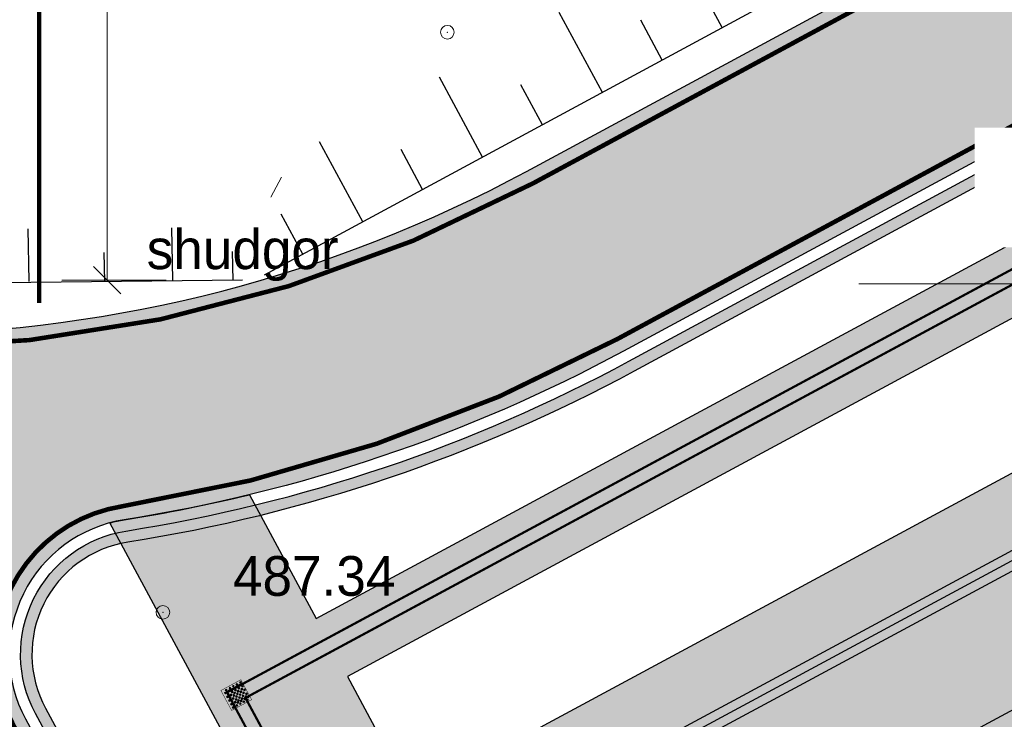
# Model space of a CAD drawing. Extents: x -516234 to 73329, y -4499813 to 47259.
# Tile 41 of 141: x 29604 to 29626, y 36994 to 37010. Entities that reach past the tile are written whole.
import ezdxf
from ezdxf import colors
from ezdxf.entities.mleader import LeaderData, LeaderLine
from ezdxf.math import Vec2, Vec3

# ---------------------------------------------------------------- set-up
doc = ezdxf.new("R2010")
doc.units = 0
doc.header["$LTSCALE"] = 0.5
doc.header["$MEASUREMENT"] = 0
doc.header["$PDMODE"] = 32
doc.header["$PDSIZE"] = 0.3
doc.linetypes.add('РА_КОНТУРЫ', pattern=[1.5, 0, -1.5])
for name, color, linetype in [('(002) Рамка', 7, 'Continuous'), ('(004) Точки рельефа', 7, 'Continuous'), ('(007) Здания', 7, 'Continuous'), ('(022) Возд. Линии', 7, 'Continuous'), ('(037) Контуры', 7, 'Continuous'), ('7_газон', 7, 'Continuous'), ('7_лоток', 150, 'Continuous'), ('STOYANKA', 7, 'Continuous'), ("YO'LLLLLLLLLLLLLLLLLLLLL", 7, 'Continuous'), ('ТАКТИЛ', 40, 'Continuous'), ('Штрих Стекло', 7, 'Continuous'), ('экспликация', 7, 'Continuous')]:
    doc.layers.add(name, color=color, linetype=linetype)
doc.layers.add('(042) Бергштрих', color=32, linetype='Continuous', lineweight=30)
doc.layers.add('КАБЕЛ', color=20, linetype='Continuous', lineweight=50)
doc.styles.add('BM-431', font='bm431.ttf')
doc.styles.add('D-431', font='d431.ttf')
doc.styles.add('ESKD1', font='arial.ttf', dxfattribs={"width": 0.6, "oblique": 11})
doc.styles.add('ISOPEUR', font='isocpeui.ttf')
doc.styles.get("Standard").update_dxf_attribs({"font": 'times.ttf'})
doc.linetypes.add('ПОДПОРНАЯ СТЕНКА', pattern='A,2,["V",Standard,S=1.199999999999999,R=0,X=0,Y=-1.199999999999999],0.2,["V",Standard,S=0.8,R=0,X=0,Y=-0.8],0.25,["V",Standard,S=0.3,R=0,X=0,Y=-0.3],0.25', length=2.7)
doc.dimstyles.new('GENPLAN', dxfattribs={"dimtxt": 1, "dimasz": 0.6, "dimexe": 1.3, "dimexo": 1.5, "dimgap": 0.1, "dimtad": 1, "dimdec": 1, "dimzin": 0, "dimdsep": 46, "dimtxsty": 'ESKD1', "dimblk1": 'OBLIQUE', "dimblk2": 'OBLIQUE', "dimsah": 1, "dimcen": -2, "dimclrt": 1, "dimadec": 0, "dimazin": 0, "dimtfac": 0.75, "dimtdec": 1, "dimtix": 1, "dimtmove": 0, "dimatfit": 3, "dimfxl": 1, "dimtvp": 1.2, "dimtfill": 2, "dimtfillclr": 2, "dimlwd": 5, "dimlwe": 5, "dimarcsym": 0})

# ---------------------------------------------------------------- blocks, each defined once
blk = doc.blocks.new('9633')
at = {"layer": '(004) Точки рельефа', "lineweight": 0, "style": 'D-431'}
blk.add_text('487.34', height=0.875, dxfattribs=at).set_placement((28642.16983431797, 36996.86965899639))
at = {"layer": '(037) Контуры', "linetype": 'РА_КОНТУРЫ', "lineweight": 0, "ltscale": 0.5, "style": 'BM-431'}
blk.add_text('shudgor', height=0.875, dxfattribs=at).set_placement((28640.26963887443, 37004.06411422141))
blk = doc.blocks.new('whrthtrh')
at = {"lineweight": 0, "true_color": 0xfeeab9}
h = blk.add_hatch(color=254, dxfattribs=at)
h.dxf.hatch_style = 1
h.paths.add_polyline_path([(545876.9902262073, 4536786.562103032), (545864.1364484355, 4536779.638202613), (545862.7611531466, 4536782.191350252), (545862.2329157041, 4536781.9068064), (545857.2059743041, 4536791.23900122), (545857.7342117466, 4536791.523545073), (545856.5486123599, 4536793.724534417), (545856.0203749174, 4536793.439990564), (545850.9934335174, 4536802.772185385), (545851.5216709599, 4536803.056729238), (545850.146375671, 4536805.609876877), (545863.0001534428, 4536812.533777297), (545864.3754487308, 4536809.980629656), (545864.9036861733, 4536810.26517351), (545869.9306275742, 4536800.932978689), (545869.4023901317, 4536800.648434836), (545870.545618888, 4536798.526103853), (545871.0738563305, 4536798.810647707), (545876.1431683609, 4536789.399794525), (545875.6149309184, 4536789.115250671)])
at = {"layer": '(002) Рамка', "flags": 128}
for points in [[(545864.2663627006, 4536812.988671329), (545849.889065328, 4536805.244101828)], [(545865.6416579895, 4536810.43552369), (545851.264360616, 4536802.690954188)]]:
    blk.add_lwpolyline(points, dxfattribs=at)
for points in [[(545876.9902262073, 4536786.562103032), (545864.1364484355, 4536779.638202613), (545862.7611531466, 4536782.191350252), (545862.2329157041, 4536781.9068064), (545857.2059743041, 4536791.23900122), (545857.7342117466, 4536791.523545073), (545856.5486123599, 4536793.724534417), (545856.0203749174, 4536793.439990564), (545850.9934335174, 4536802.772185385), (545851.5216709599, 4536803.056729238), (545850.146375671, 4536805.609876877), (545863.0001534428, 4536812.533777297), (545864.3754487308, 4536809.980629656), (545864.9036861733, 4536810.26517351), (545869.9306275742, 4536800.932978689), (545869.4023901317, 4536800.648434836), (545870.545618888, 4536798.526103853), (545871.0738563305, 4536798.810647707), (545876.1431683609, 4536789.399794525), (545875.6149309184, 4536789.115250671)], [(545876.4483720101, 4536786.724565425), (545864.2989108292, 4536780.18005681), (545862.9236155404, 4536782.73320445), (545862.3953780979, 4536782.448660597), (545857.7478285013, 4536791.076538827), (545858.2760659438, 4536791.361082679), (545856.7110747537, 4536794.266388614), (545856.1828373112, 4536793.981844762), (545851.5352877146, 4536802.609722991), (545852.063525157, 4536802.894266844), (545850.6882298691, 4536805.447414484), (545862.83769105, 4536811.991923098), (545864.212986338, 4536809.438775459), (545864.7412237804, 4536809.723319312), (545869.3887733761, 4536801.095441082), (545868.8605359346, 4536800.810897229), (545870.3831564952, 4536797.984249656), (545870.9113939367, 4536798.268793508), (545875.6013141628, 4536789.562256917), (545875.0730767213, 4536789.277713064)]]:
    blk.add_lwpolyline(points, close=True, dxfattribs=at)
blk = doc.blocks.new('гншг')
at = {"layer": '(022) Возд. Линии', "color": 6, "lineweight": 30, "flags": 128}
for points in [[(540269.5180120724, 4534639.805648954), (540227.7692779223, 4534617.265528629)], [(540237.861220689, 4534622.714981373), (540236.9110526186, 4534624.474476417)], [(540235.2215300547, 4534621.2894873), (540234.2713619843, 4534623.048982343)], [(540236.5413753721, 4534622.002234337), (540236.0662913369, 4534622.881981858)], [(540232.5818394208, 4534619.863993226), (540231.6316713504, 4534621.623488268)], [(540233.9016847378, 4534620.576740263), (540233.426600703, 4534621.456487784)], [(540229.942148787, 4534618.438499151), (540228.9919807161, 4534620.197994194)], [(540231.2619941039, 4534619.151246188), (540230.7869100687, 4534620.030993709)], [(540228.62230347, 4534617.725752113), (540228.1472194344, 4534618.605499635)]]:
    blk.add_lwpolyline(points, dxfattribs=at)
blk = doc.blocks.new('ётактил')
at = {"layer": 'ТАКТИЛ', "lineweight": 30, "ltscale": 2}
h = blk.add_hatch(color=40, dxfattribs=at)
h.dxf.hatch_style = 1
h.paths.add_polyline_path([(132058.6946550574, 43265.0262908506), (132058.6946550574, 43264.5262908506), (132059.1946550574, 43264.5262908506), (132059.1946550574, 43265.0262908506)])
h = blk.add_hatch(color=1, dxfattribs=at)
h.dxf.hatch_style = 1
edge = h.paths.add_edge_path()
edge.add_arc((132058.74294341, 43264.99011024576), 0.02, 0, 360)
h = blk.add_hatch(color=1, dxfattribs=at)
h.dxf.hatch_style = 1
edge = h.paths.add_edge_path()
edge.add_arc((132058.840005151, 43264.99011024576), 0.02, 0, 360)
h = blk.add_hatch(color=1, dxfattribs=at)
h.dxf.hatch_style = 1
edge = h.paths.add_edge_path()
edge.add_arc((132058.9291368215, 43264.99011024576), 0.02, 0, 360)
h = blk.add_hatch(color=1, dxfattribs=at)
h.dxf.hatch_style = 1
edge = h.paths.add_edge_path()
edge.add_arc((132059.0261985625, 43264.99011024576), 0.02, 0, 360)
h = blk.add_hatch(color=1, dxfattribs=at)
h.dxf.hatch_style = 1
edge = h.paths.add_edge_path()
edge.add_arc((132059.1047372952, 43264.99011024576), 0.02, 0, 360)
h = blk.add_hatch(color=1, dxfattribs=at)
h.dxf.hatch_style = 1
edge = h.paths.add_edge_path()
edge.add_arc((132058.74294341, 43264.90078456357), 0.02, 0, 360)
h = blk.add_hatch(color=1, dxfattribs=at)
h.dxf.hatch_style = 1
edge = h.paths.add_edge_path()
edge.add_arc((132058.74294341, 43264.8122477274), 0.02, 0, 360)
h = blk.add_hatch(color=1, dxfattribs=at)
h.dxf.hatch_style = 1
edge = h.paths.add_edge_path()
edge.add_arc((132058.7894146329, 43264.94445081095), 0.02, 0, 360)
h = blk.add_hatch(color=1, dxfattribs=at)
h.dxf.hatch_style = 1
edge = h.paths.add_edge_path()
edge.add_arc((132058.7894146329, 43264.85512512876), 0.02, 0, 360)
h = blk.add_hatch(color=1, dxfattribs=at)
h.dxf.hatch_style = 1
edge = h.paths.add_edge_path()
edge.add_arc((132058.7894146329, 43264.76658829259), 0.02, 0, 360)
h = blk.add_hatch(color=1, dxfattribs=at)
h.dxf.hatch_style = 1
edge = h.paths.add_edge_path()
edge.add_arc((132058.840005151, 43264.90078456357), 0.02, 0, 360)
h = blk.add_hatch(color=1, dxfattribs=at)
h.dxf.hatch_style = 1
edge = h.paths.add_edge_path()
edge.add_arc((132058.840005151, 43264.8122477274), 0.02, 0, 360)
h = blk.add_hatch(color=1, dxfattribs=at)
h.dxf.hatch_style = 1
edge = h.paths.add_edge_path()
edge.add_arc((132058.8859739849, 43264.94445081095), 0.02, 0, 360)
h = blk.add_hatch(color=1, dxfattribs=at)
h.dxf.hatch_style = 1
edge = h.paths.add_edge_path()
edge.add_arc((132058.8859739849, 43264.85512512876), 0.02, 0, 360)
h = blk.add_hatch(color=1, dxfattribs=at)
h.dxf.hatch_style = 1
edge = h.paths.add_edge_path()
edge.add_arc((132058.8859739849, 43264.76658829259), 0.02, 0, 360)
h = blk.add_hatch(color=1, dxfattribs=at)
h.dxf.hatch_style = 1
edge = h.paths.add_edge_path()
edge.add_arc((132058.9291368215, 43264.90078456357), 0.02, 0, 360)
h = blk.add_hatch(color=1, dxfattribs=at)
h.dxf.hatch_style = 1
edge = h.paths.add_edge_path()
edge.add_arc((132058.9291368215, 43264.8122477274), 0.02, 0, 360)
h = blk.add_hatch(color=1, dxfattribs=at)
h.dxf.hatch_style = 1
edge = h.paths.add_edge_path()
edge.add_arc((132058.9756080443, 43264.94445081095), 0.02, 0, 360)
h = blk.add_hatch(color=1, dxfattribs=at)
h.dxf.hatch_style = 1
edge = h.paths.add_edge_path()
edge.add_arc((132058.9756080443, 43264.85512512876), 0.02, 0, 360)
h = blk.add_hatch(color=1, dxfattribs=at)
h.dxf.hatch_style = 1
edge = h.paths.add_edge_path()
edge.add_arc((132058.9756080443, 43264.76658829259), 0.02, 0, 360)
h = blk.add_hatch(color=1, dxfattribs=at)
h.dxf.hatch_style = 1
edge = h.paths.add_edge_path()
edge.add_arc((132059.0261985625, 43264.90078456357), 0.02, 0, 360)
h = blk.add_hatch(color=1, dxfattribs=at)
h.dxf.hatch_style = 1
edge = h.paths.add_edge_path()
edge.add_arc((132059.0261985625, 43264.8122477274), 0.02, 0, 360)
h = blk.add_hatch(color=1, dxfattribs=at)
h.dxf.hatch_style = 1
edge = h.paths.add_edge_path()
edge.add_arc((132059.0721673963, 43264.94445081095), 0.02, 0, 360)
h = blk.add_hatch(color=1, dxfattribs=at)
h.dxf.hatch_style = 1
edge = h.paths.add_edge_path()
edge.add_arc((132059.0721673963, 43264.85512512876), 0.02, 0, 360)
h = blk.add_hatch(color=1, dxfattribs=at)
h.dxf.hatch_style = 1
edge = h.paths.add_edge_path()
edge.add_arc((132059.0721673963, 43264.76658829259), 0.02, 0, 360)
h = blk.add_hatch(color=1, dxfattribs=at)
h.dxf.hatch_style = 1
edge = h.paths.add_edge_path()
edge.add_arc((132059.1047372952, 43264.90078456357), 0.02, 0, 360)
h = blk.add_hatch(color=1, dxfattribs=at)
h.dxf.hatch_style = 1
edge = h.paths.add_edge_path()
edge.add_arc((132059.1047372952, 43264.8122477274), 0.02, 0, 360)
h = blk.add_hatch(color=1, dxfattribs=at)
h.dxf.hatch_style = 1
edge = h.paths.add_edge_path()
edge.add_arc((132059.151208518, 43264.94445081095), 0.02, 0, 360)
h = blk.add_hatch(color=1, dxfattribs=at)
h.dxf.hatch_style = 1
edge = h.paths.add_edge_path()
edge.add_arc((132059.151208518, 43264.85512512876), 0.02, 0, 360)
h = blk.add_hatch(color=1, dxfattribs=at)
h.dxf.hatch_style = 1
edge = h.paths.add_edge_path()
edge.add_arc((132059.151208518, 43264.76658829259), 0.02, 0, 360)
h = blk.add_hatch(color=1, dxfattribs=at)
h.dxf.hatch_style = 1
edge = h.paths.add_edge_path()
edge.add_arc((132058.74294341, 43264.72805481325), 0.02, 0, 360)
h = blk.add_hatch(color=1, dxfattribs=at)
h.dxf.hatch_style = 1
edge = h.paths.add_edge_path()
edge.add_arc((132058.74294341, 43264.6328701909), 0.02, 0, 360)
h = blk.add_hatch(color=1, dxfattribs=at)
h.dxf.hatch_style = 1
edge = h.paths.add_edge_path()
edge.add_arc((132058.7894146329, 43264.68239537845), 0.02, 0, 360)
h = blk.add_hatch(color=1, dxfattribs=at)
h.dxf.hatch_style = 1
edge = h.paths.add_edge_path()
edge.add_arc((132058.7894146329, 43264.58721075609), 0.02, 0, 360)
h = blk.add_hatch(color=1, dxfattribs=at)
h.dxf.hatch_style = 1
edge = h.paths.add_edge_path()
edge.add_arc((132058.840005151, 43264.72805481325), 0.02, 0, 360)
h = blk.add_hatch(color=1, dxfattribs=at)
h.dxf.hatch_style = 1
edge = h.paths.add_edge_path()
edge.add_arc((132058.840005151, 43264.6328701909), 0.02, 0, 360)
h = blk.add_hatch(color=1, dxfattribs=at)
h.dxf.hatch_style = 1
edge = h.paths.add_edge_path()
edge.add_arc((132058.8859739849, 43264.68239537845), 0.02, 0, 360)
h = blk.add_hatch(color=1, dxfattribs=at)
h.dxf.hatch_style = 1
edge = h.paths.add_edge_path()
edge.add_arc((132058.8859739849, 43264.58721075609), 0.02, 0, 360)
h = blk.add_hatch(color=1, dxfattribs=at)
h.dxf.hatch_style = 1
edge = h.paths.add_edge_path()
edge.add_arc((132058.9291368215, 43264.72805481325), 0.02, 0, 360)
h = blk.add_hatch(color=1, dxfattribs=at)
h.dxf.hatch_style = 1
edge = h.paths.add_edge_path()
edge.add_arc((132058.9291368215, 43264.6328701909), 0.02, 0, 360)
h = blk.add_hatch(color=1, dxfattribs=at)
h.dxf.hatch_style = 1
edge = h.paths.add_edge_path()
edge.add_arc((132058.9756080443, 43264.68239537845), 0.02, 0, 360)
h = blk.add_hatch(color=1, dxfattribs=at)
h.dxf.hatch_style = 1
edge = h.paths.add_edge_path()
edge.add_arc((132058.9756080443, 43264.58721075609), 0.02, 0, 360)
h = blk.add_hatch(color=1, dxfattribs=at)
h.dxf.hatch_style = 1
edge = h.paths.add_edge_path()
edge.add_arc((132059.0261985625, 43264.72805481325), 0.02, 0, 360)
h = blk.add_hatch(color=1, dxfattribs=at)
h.dxf.hatch_style = 1
edge = h.paths.add_edge_path()
edge.add_arc((132059.0261985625, 43264.6328701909), 0.02, 0, 360)
h = blk.add_hatch(color=1, dxfattribs=at)
h.dxf.hatch_style = 1
edge = h.paths.add_edge_path()
edge.add_arc((132059.0721673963, 43264.68239537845), 0.02, 0, 360)
h = blk.add_hatch(color=1, dxfattribs=at)
h.dxf.hatch_style = 1
edge = h.paths.add_edge_path()
edge.add_arc((132059.0721673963, 43264.58721075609), 0.02, 0, 360)
h = blk.add_hatch(color=1, dxfattribs=at)
h.dxf.hatch_style = 1
edge = h.paths.add_edge_path()
edge.add_arc((132059.1047372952, 43264.72805481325), 0.02, 0, 360)
h = blk.add_hatch(color=1, dxfattribs=at)
h.dxf.hatch_style = 1
edge = h.paths.add_edge_path()
edge.add_arc((132059.1047372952, 43264.6328701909), 0.02, 0, 360)
h = blk.add_hatch(color=1, dxfattribs=at)
h.dxf.hatch_style = 1
edge = h.paths.add_edge_path()
edge.add_arc((132059.151208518, 43264.68239537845), 0.02, 0, 360)
h = blk.add_hatch(color=1, dxfattribs=at)
h.dxf.hatch_style = 1
edge = h.paths.add_edge_path()
edge.add_arc((132059.151208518, 43264.58721075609), 0.02, 0, 360)
at = {"color": 1, "lineweight": 5, "ltscale": 2}
for centre in [(132058.74294341, 43264.99011024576), (132058.840005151, 43264.99011024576), (132058.9291368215, 43264.99011024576), (132059.0261985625, 43264.99011024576), (132059.1047372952, 43264.99011024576), (132058.74294341, 43264.90078456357), (132058.74294341, 43264.8122477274), (132058.7894146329, 43264.94445081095), (132058.7894146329, 43264.85512512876), (132058.7894146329, 43264.76658829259), (132058.840005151, 43264.90078456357), (132058.840005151, 43264.8122477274), (132058.8859739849, 43264.94445081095), (132058.8859739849, 43264.85512512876), (132058.8859739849, 43264.76658829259), (132058.9291368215, 43264.90078456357), (132058.9291368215, 43264.8122477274), (132058.9756080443, 43264.94445081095), (132058.9756080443, 43264.85512512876), (132058.9756080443, 43264.76658829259), (132059.0261985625, 43264.90078456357), (132059.0261985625, 43264.8122477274), (132059.0721673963, 43264.94445081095), (132059.0721673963, 43264.85512512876), (132059.0721673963, 43264.76658829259), (132059.1047372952, 43264.90078456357), (132059.1047372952, 43264.8122477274), (132059.151208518, 43264.94445081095), (132059.151208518, 43264.85512512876), (132059.151208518, 43264.76658829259), (132058.74294341, 43264.72805481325), (132058.74294341, 43264.6328701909), (132058.7894146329, 43264.68239537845), (132058.7894146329, 43264.58721075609), (132058.840005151, 43264.72805481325), (132058.840005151, 43264.6328701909), (132058.8859739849, 43264.68239537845), (132058.8859739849, 43264.58721075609), (132058.9291368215, 43264.72805481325), (132058.9291368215, 43264.6328701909), (132058.9756080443, 43264.68239537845), (132058.9756080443, 43264.58721075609), (132059.0261985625, 43264.72805481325), (132059.0261985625, 43264.6328701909), (132059.0721673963, 43264.68239537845), (132059.0721673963, 43264.58721075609), (132059.1047372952, 43264.72805481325), (132059.1047372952, 43264.6328701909), (132059.151208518, 43264.68239537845), (132059.151208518, 43264.58721075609)]:
    blk.add_circle(centre, 0.02, dxfattribs=at)
at = {"layer": 'ТАКТИЛ', "color": 11, "lineweight": 0, "true_color": 0xff7070, "const_width": 0.01}
blk.add_lwpolyline([(132058.6946550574, 43265.0262908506), (132058.6946550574, 43264.5262908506), (132059.1946550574, 43264.5262908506), (132059.1946550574, 43265.0262908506), (132058.6946550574, 43265.0262908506)], dxfattribs=at)
blk = doc.blocks.new('_Oblique')
at = {"color": 0, "linetype": 'ByBlock', "lineweight": -2}
blk.add_line((-0.5, -0.5), (0.5, 0.5), dxfattribs=at)
blk = doc.blocks.new('*D718')
at = {"layer": '(007) Здания', "color": 0, "lineweight": 5, "transparency": 16777216}
for p, q in [((29604.79579520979, 37018.81137131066), (29607.09203819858, 37018.81137131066)), ((29605.79203819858, 37018.81137131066), (29605.79203819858, 37003.81833915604)), ((29604.79579520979, 37003.81833915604), (29607.09203819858, 37003.81833915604))]:
    blk.add_line(p, q, dxfattribs=at)
at = {"layer": 'Defpoints', "color": 0, "transparency": 16777216}
for p in [(29603.29579520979, 37018.81137131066), (29603.29579520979, 37003.81833915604), (29605.79203819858, 37003.81833915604)]:
    blk.add_point(p, dxfattribs=at)
at = {"layer": '(007) Здания', "color": 0, "lineweight": 5, "transparency": 16777216, "xscale": 0.6, "yscale": 0.6, "zscale": 0.6}
for p, rotation in [((29605.79203819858, 37018.81137131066), 90), ((29605.79203819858, 37003.81833915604), 270)]:
    blk.add_blockref('_Oblique', p, dxfattribs=dict(at, rotation=rotation))
at = {"layer": '(007) Здания', "color": 1, "transparency": 16777216, "insert": (29605.18146521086, 37011.31485523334), "char_height": 1, "attachment_point": 5, "rotation": 90, "style": 'ESKD1', "bg_fill": 1, "box_fill_scale": 1.25, "bg_fill_color": 2, "bg_fill_transparency": 0}
blk.add_mtext('15.0', dxfattribs=at)
blk = doc.blocks.new('A$C55ee01d0')
at = {"color": 5, "linetype": 'ПОДПОРНАЯ СТЕНКА', "lineweight": 40, "ltscale": 2, "const_width": 0.1}
blk.add_lwpolyline([(-103.8257469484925, 111.0244613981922), (-103.8257469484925, 127.5174935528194), (-125.8215031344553, 127.5174935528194)], dxfattribs=at)

msp = doc.modelspace()

# ---------------------------------------------------------------- hatches: boundary and pattern name
at = {"layer": '7_газон', "lineweight": 0, "true_color": 0x5c5c5c, "transparency": 33554687}
h = msp.add_hatch(color=251, dxfattribs=at)
h.dxf.hatch_style = 1
edge = h.paths.add_edge_path(flags=16)
edge.add_line((29676.9670253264, 36922.96084250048), (29652.77291892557, 36909.92828613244))
edge.add_arc((29654.19563818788, 36907.28709892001), 2.999999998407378, 118.3098620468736, 208.3098621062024)
edge.add_line((29651.55445097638, 36905.86437965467), (29669.68837844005, 36872.19990448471))
edge.add_arc((29672.32956565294, 36873.62262374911), 2.999999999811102, 208.30986207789, 298.2780487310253)
edge.add_line((29673.75081818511, 36870.98064698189), (29697.06899177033, 36883.5246684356))
edge.add_arc((29695.17398839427, 36887.04730412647), 4.000000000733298, 298.2780487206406, 388.3063323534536)
edge.add_line((29698.69568820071, 36888.94404619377), (29681.03101944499, 36921.74221183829))
edge.add_arc((29678.3897445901, 36920.31965528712), 3.00000000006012, 28.30633236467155, 118.3098620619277)
edge = h.paths.add_edge_path(flags=16)
edge.add_arc((29582.9855072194, 36967.89968877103), 30.00000001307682, 100.3549001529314, 118.3098620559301)
edge.add_line((29568.75831457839, 36994.31156091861), (29528.13142186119, 36972.42721186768))
edge.add_arc((29529.55414112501, 36969.78602465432), 2.999999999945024, 118.3098620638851, 225.976051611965)
edge.add_arc((29494.80619221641, 36933.83355539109), 46.99999999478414, 28.309861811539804, 45.97605160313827, ccw=False)
edge.add_line((29536.18479198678, 36956.12282367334), (29686.13726511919, 36677.7456560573))
edge.add_arc((29688.77845233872, 36679.16837530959), 2.999999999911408, 208.3098618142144, 354.8617095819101)
edge.add_line((29691.76639664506, 36678.8996955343), (29699.50725581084, 36764.98453772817))
edge.add_arc((29669.62781274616, 36767.67133548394), 30.00000000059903, 354.8617095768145, 388.3098620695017)
edge.add_line((29696.03968487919, 36781.89852812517), (29580.77358266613, 36995.88266607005))
edge.add_arc((29578.13239545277, 36994.45994680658), 2.999999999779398, 28.30986205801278, 100.3549001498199)
edge = h.paths.add_edge_path()
edge.add_line((29429.45156085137, 37065.40154354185), (29443.21523881, 37039.99022628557))
edge.add_line((29443.21523881, 37039.99022628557), (29467.007078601, 36995.82219918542))
edge.add_arc((29480.21301466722, 37002.93579550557), 14.99999999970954, 208.3098620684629, 253.3098622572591)
edge.add_line((29475.90507996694, 36988.56771635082), (29508.30438760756, 36978.85353674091))
edge.add_arc((29494.80619219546, 36933.83355536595), 47.00000002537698, 63.28493720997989, 73.30986224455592, ccw=False)
edge.add_arc((29520.43076144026, 36984.74898970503), 10.00000000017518, 243.284937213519, 298.3098620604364)
edge.add_line((29525.17315898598, 36975.94503232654), (29566.62423568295, 36998.27334173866))
edge.add_arc((29582.98550721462, 36967.89968878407), 34.49999999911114, 90.70226828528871, 118.3098620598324, ccw=False)
edge.add_line((29582.56265496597, 37002.39709732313), (29601.16238589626, 37002.62508366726))
edge.add_arc((29600.79468828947, 37032.62283022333), 29.99999999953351, 270.7022682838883, 298.3364137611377)
edge.add_line((29615.03411904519, 37006.21755401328), (29627.39519750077, 37012.88344606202))
edge.add_arc((29631.42970288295, 37005.4019511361), 8.500000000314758, 28.306332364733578, 118.3364137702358, ccw=False)
edge.add_line((29638.91331497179, 37009.43252803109), (29702.65760048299, 36891.0778810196))
edge.add_arc((29695.17398839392, 36887.04730412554), 8.499999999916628, -61.72195127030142, 28.306332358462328, ccw=False)
edge.add_line((29699.20087056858, 36879.56170328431), (29664.33022544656, 36860.80302483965))
edge.add_arc((29666.69897966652, 36856.39973022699), 5.000000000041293, 118.2780487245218, 208.3098620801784)
edge.add_line((29662.29700097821, 36854.02853145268), (29700.001465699, 36784.03260702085))
edge.add_arc((29669.62781274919, 36767.67133548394), 34.49999999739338, -5.138290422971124, 28.30986207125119, ccw=False)
edge.add_line((29703.98917227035, 36764.58151806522), (29695.14768138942, 36666.25672866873))
edge.add_arc((29710.0874029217, 36664.91332979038), 15.00000000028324, 174.8617095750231, 208.3098618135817)
edge.add_line((29696.8814668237, 36657.7997335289), (29738.10817600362, 36581.26498698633))
edge.add_arc((29696.72957622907, 36558.97571869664), 47.00000000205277, -16.690138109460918, 28.3098618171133, ccw=False)
edge.add_line((29741.74955749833, 36545.47752301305), (29732.03538262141, 36513.07823193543))
edge.add_arc((29746.40346174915, 36508.77029714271), 14.99999999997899, 163.309861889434, 208.3098620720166)
edge.add_line((29733.19752568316, 36501.65670082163), (29762.25672105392, 36447.71016536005))
edge.add_line((29762.25672105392, 36447.71016536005), (29788.31828072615, 36389.8396773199))
edge.add_line((29788.31828072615, 36389.8396773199), (29723.7285416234, 36509.74639209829))
edge.add_line((29723.7285416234, 36509.74639209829), (29735.04445390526, 36547.48789258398))
edge.add_arc((29696.7295762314, 36558.97571869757), 39.9999999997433, 343.3098618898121, 388.3098618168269)
edge.add_line((29731.94540582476, 36577.94530873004), (29530.02202180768, 36952.80314541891))
edge.add_arc((29494.80619221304, 36933.83355538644), 40.00000000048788, 28.30986181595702, 73.30986225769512)
edge.add_line((29506.29401808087, 36972.14843313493), (29468.5366372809, 36983.46910649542))
edge.add_line((29468.5366372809, 36983.46910649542), (29424.2348273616, 37065.40154354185))
edge = h.paths.add_edge_path(flags=16)
edge.add_line((29653.96902770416, 36965.66145273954), (29629.77229082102, 36952.62747941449))
edge.add_arc((29631.19501008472, 36949.98629220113), 2.999999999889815, 118.3098620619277, 208.3098620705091)
edge.add_line((29628.55382287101, 36948.56357293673), (29646.57493355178, 36915.10853490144))
edge.add_arc((29649.2161207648, 36916.53125416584), 2.999999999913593, 208.3098620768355, 298.3098620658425)
edge.add_line((29650.63884002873, 36913.89006695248), (29674.83351591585, 36926.92293008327))
edge.add_arc((29673.4107966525, 36929.56411729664), 2.999999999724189, 298.3098620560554, 388.3063323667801)
edge.add_line((29676.05207150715, 36930.98667384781), (29658.03302182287, 36964.44282207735))
edge.add_arc((29655.3917469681, 36963.02026552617), 2.999999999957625, 28.30633236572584, 118.3098620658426)
edge = h.paths.add_edge_path(flags=16)
edge.add_line((29653.05407388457, 36973.68728408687), (29634.95140268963, 37007.29869320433))
edge.add_arc((29631.42970288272, 37005.4019511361), 4.00000000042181, 28.30633236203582, 118.3364137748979)
edge.add_line((29629.53111211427, 37008.92265463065), (29617.1700336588, 37002.25676258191))
edge.add_arc((29600.79468827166, 37032.6228302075), 34.49999999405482, 278.95978604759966, 298.33641380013, ccw=False)
edge.add_arc((29606.63498333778, 36995.58040921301), 3.000000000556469, 98.95978601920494, 208.3098621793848)
edge.add_line((29603.99379612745, 36994.15768994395), (29623.57430544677, 36957.80772818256))
edge.add_arc((29626.21549265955, 36959.23044744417), 2.9999999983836, 208.3098620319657, 298.3098620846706)
edge.add_line((29627.6382119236, 36956.58926023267), (29651.83551829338, 36969.62354032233))
edge.add_arc((29650.41279902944, 36972.26472753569), 3.000000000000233, 298.3098620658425, 388.306332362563)
at = {"layer": 'Штрих Стекло', "lineweight": 50, "true_color": 0xffffff}
h = msp.add_hatch(color=7, dxfattribs=at)
h.dxf.hatch_style = 1
h.paths.add_polyline_path([(29651.30086291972, 36970.69856275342), (29641.89627391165, 36988.17325228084), (29638.77592500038, 36986.49242462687), (29644.41685140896, 36976.02040595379), (29643.88861396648, 36975.73586210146), (29645.26390925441, 36973.18271446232), (29627.92011321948, 36963.84019129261), (29630.315023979, 36959.39419281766)], flags=16)
h.paths.add_polyline_path([(29611.0846019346, 36995.09423998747), (29612.50732119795, 36992.45305277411), (29629.85111722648, 37001.79557593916), (29631.22641251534, 36999.24242830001), (29631.75464995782, 36999.52697215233), (29637.35320573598, 36989.13361184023), (29640.47454384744, 36990.81497234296), (29632.0838115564, 37006.40581225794)], flags=16)
edge = h.paths.add_edge_path()
edge.add_line((29651.83551829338, 36969.62354032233), (29628.24292426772, 36956.91499855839))
edge.add_line((29628.24292426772, 36956.91499855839), (29623.83249474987, 36965.1026790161))
edge.add_line((29623.83249474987, 36965.1026790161), (29620.58659499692, 36963.3542213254))
edge.add_line((29620.58659499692, 36963.3542213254), (29619.16387573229, 36965.9954085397))
edge.add_line((29619.16387573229, 36965.9954085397), (29622.40977548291, 36967.74386622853))
edge.add_line((29622.40977548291, 36967.74386622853), (29612.73528449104, 36985.70393931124))
edge.add_line((29612.73528449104, 36985.70393931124), (29609.48938472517, 36983.95548160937))
edge.add_line((29609.48938472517, 36983.95548160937), (29608.06666546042, 36986.59666882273))
edge.add_line((29608.06666546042, 36986.59666882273), (29611.31256522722, 36988.3451265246))
edge.add_line((29611.31256522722, 36988.3451265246), (29605.85476825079, 36998.47717713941))
edge.add_arc((29606.63498325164, 36995.5804096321), 2.999999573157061, 98.95978564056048, 105.07431684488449, ccw=False)
edge.add_arc((29600.7946882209, 37032.62283049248), 34.50000028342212, 278.9597860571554, 283.6378392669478)
edge.add_line((29608.92923504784, 36999.09554060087), (29610.39768825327, 36996.36945125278))
edge.add_line((29610.39768825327, 36996.36945125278), (29631.39737547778, 37007.6812807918))
edge.add_line((29631.39737547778, 37007.6812807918), (29630.52688827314, 37009.29873516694))
edge.add_arc((29631.42970288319, 37005.40195113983), 3.999999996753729, 79.62889569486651, 103.04425891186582, ccw=False)
edge.add_line((29632.14979521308, 37009.33660068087), (29641.7551844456, 36991.50481062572))
edge.add_line((29641.7551844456, 36991.50481062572), (29643.08103305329, 36992.20641463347))
edge.add_line((29643.08103305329, 36992.20641463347), (29644.49746403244, 36989.57442644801))
edge.add_line((29644.49746403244, 36989.57442644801), (29643.17790371, 36988.86362341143))
edge.add_line((29643.17790371, 36988.86362341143), (29652.96688927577, 36970.69099851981))
edge.add_arc((29650.41315470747, 36972.26435056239), 2.999499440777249, 298.3072955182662, 328.3628395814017, ccw=False)

# ---------------------------------------------------------------- linework, layer by layer
at = {"layer": '(004) Точки рельефа', "color": 0, "linetype": 'ByBlock', "lineweight": 0}
for p in [(29613.28862980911, 37009.28004540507), (29607.0212298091, 36996.50594540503)]:
    msp.add_point(p, dxfattribs=at)
at = {"layer": '(042) Бергштрих', "color": 32, "linetype": 'Continuous', "lineweight": 0}
msp.add_line((29609.39976014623, 37005.64659646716), (29609.63382297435, 37006.08842742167), dxfattribs=at)
at = {"color": 6, "lineweight": 30, "elevation": -419.6640572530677}
msp.add_lwpolyline([(29604.04382427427, 37004.94988095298), (29604.06467662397, 37003.79514428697)], dxfattribs=at)
at = {"color": 6, "lineweight": 30}
for points in [[(29607.2128741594, 37004.9737504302), (29607.2337265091, 37003.81901376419)], [(29605.72141444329, 37004.43187280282), (29605.73397102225, 37003.79193102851)], [(29608.55040039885, 37004.45514682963), (29608.56295697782, 37003.81520505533)], [(29608.77106215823, 37003.82151326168), (29591.45790924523, 37003.62846651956)]]:
    msp.add_lwpolyline(points, dxfattribs=at)

# ---------------------------------------------------------------- block references
at = {"layer": '(002) Рамка', "color": 1, "lineweight": 30}
msp.add_blockref('гншг', (-510618.5177439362, -4497613.33336766), dxfattribs=at)
at = {"layer": '(007) Здания', "color": 18, "true_color": 0x000000}
msp.add_blockref('9633', (966.3948420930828, 0), dxfattribs=at)
at = {"layer": '7_лоток', "color": 6, "lineweight": 40, "rotation": 298.3098620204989}
msp.add_blockref('ётактил', (-71109.08906487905, 132740.9379282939), dxfattribs=at)

# ---------------------------------------------------------------- dimensions: what is measured, and where the dimension line sits
at = {"layer": '(007) Здания', "color": 18, "true_color": 0x000000}
dim = msp.add_aligned_dim(p1=(29603.29579520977, 37018.81137131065), p2=(29603.29579520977, 37003.81833915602), distance=2.496242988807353, dimstyle='GENPLAN', dxfattribs=at)
dim.commit()
dim.dimension.update_dxf_attribs({"geometry": '*D718', "text_midpoint": (29605.18146521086, 37011.31485523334)})

# ---------------------------------------------------------------- next in the draw order: block references
at = {"layer": '(002) Рамка'}
msp.add_blockref('whrthtrh', (-516233.7582701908, -4499812.770154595), dxfattribs=at)

# ---------------------------------------------------------------- next in the draw order: hatches: boundary and pattern name
at = {"lineweight": 0}
h = msp.add_hatch(color=40, dxfattribs=at)
h.dxf.hatch_style = 1
h.paths.add_polyline_path([(29612.79937741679, 36987.27186534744), (29628.58920325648, 36957.9590646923), (29651.96955941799, 36970.54198584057), (29641.70243743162, 36989.60224038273), (29637.2553055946, 36987.20671911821), (29637.11303366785, 36987.47083783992), (29641.56016550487, 36989.86635910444), (29632.21584962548, 37007.21348319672), (29608.84020943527, 36994.62180719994), (29612.6571054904, 36987.53598406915), (29616.7949654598, 36989.76491091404), (29616.93723738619, 36989.50079219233)], flags=16)
edge = h.paths.add_edge_path()
edge.add_arc((29651.91280244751, 36970.5758978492), 0.7416366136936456, 300.9286794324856, 325.06649702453)
edge.add_line((29652.52080888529, 36970.15121792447), (29631.34773675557, 37009.45767057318))
edge.add_line((29631.34773675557, 37009.45767057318), (29631.08361803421, 37009.31539864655))
edge.add_line((29631.08361803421, 37009.31539864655), (29632.07357769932, 37007.4776019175))
edge.add_line((29632.07357769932, 37007.4776019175), (29608.43381878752, 36994.74365399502))
edge.add_line((29608.43381878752, 36994.74365399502), (29612.39298677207, 36987.39371214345))
edge.add_line((29612.39298677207, 36987.39371214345), (29605.34982087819, 36983.59979411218))
edge.add_line((29605.34982087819, 36983.59979411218), (29605.4920928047, 36983.33567539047))
edge.add_line((29605.4920928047, 36983.33567539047), (29612.53525869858, 36987.12959342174))
edge.add_line((29612.53525869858, 36987.12959342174), (29628.68312232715, 36957.15211853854))
edge.add_line((29628.68312232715, 36957.15211853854), (29628.94724104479, 36957.29439046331))
edge.add_line((29628.94724104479, 36957.29439046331), (29628.73147518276, 36957.69494597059))
edge.add_line((29628.73147518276, 36957.69494597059), (29652.11183134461, 36970.27786711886))
edge.add_line((29652.11183134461, 36970.27786711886), (29652.29398193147, 36969.93971621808))
at = {"layer": "YO'LLLLLLLLLLLLLLLLLLLLL", "true_color": 0x00bfff}
h = msp.add_hatch(color=140, dxfattribs=at)
h.dxf.hatch_style = 1
edge = h.paths.add_edge_path(flags=16)
edge.add_line((29604.43399398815, 36994.39480983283), (29670.12857632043, 36872.43702437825))
edge.add_arc((29672.32956566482, 36873.62262376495), 2.499999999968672, 208.309862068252, 298.278048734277)
edge.add_line((29673.51394277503, 36871.42097645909), (29696.83211634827, 36883.96499789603))
edge.add_arc((29695.17398839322, 36887.04730412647), 3.500000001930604, 298.2780487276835, 388.3063323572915)
edge.add_line((29698.25547572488, 36888.70695343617), (29634.51119021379, 37007.06160044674))
edge.add_arc((29631.42970288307, 37005.4019511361), 3.500000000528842, 28.30633237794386, 118.3364137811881)
edge.add_line((29629.76843596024, 37008.48256669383), (29617.40735750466, 37001.8166746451))
edge.add_arc((29600.79468829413, 37032.6228302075), 34.99999998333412, 278.9597860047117, 298.3364137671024, ccw=False)
edge.add_arc((29606.63498333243, 36995.58040921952), 2.500000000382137, 98.95978600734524, 208.3098620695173)
edge = h.paths.add_edge_path()
edge.add_arc((29600.79468828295, 37032.62283023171), 34.75000000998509, 278.9597860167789, 298.3364137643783)
edge.add_line((29617.28869558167, 37002.0367186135), (29629.64977403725, 37008.70261066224))
edge.add_arc((29631.42970288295, 37005.40195113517), 3.750000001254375, 28.306332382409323, 118.33641377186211, ccw=False)
edge.add_line((29634.73129645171, 37007.18014682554), (29698.4755819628, 36888.82549981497))
edge.add_arc((29695.17398839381, 36887.04730412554), 3.750000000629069, -61.72195127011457, 28.306332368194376, ccw=False)
edge.add_line((29696.9505540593, 36883.74483316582), (29673.63238048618, 36871.20081172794))
edge.add_arc((29672.32956566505, 36873.62262376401), 2.74999999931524, 208.3098620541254, 298.2780487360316, ccw=False)
edge.add_line((29669.90847738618, 36872.3184644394), (29604.2138950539, 36994.27624989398))
edge.add_arc((29606.63498333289, 36995.58040921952), 2.750000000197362, 98.9597860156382, 208.3098620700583, ccw=False)
edge = h.paths.add_edge_path()
edge.add_line((29596.94986710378, 36997.82309186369), (29587.75359240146, 36997.71036845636))
edge.add_arc((29588.9861658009, 36994.97527021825), 2.999999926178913, 114.2587324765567, 124.2595781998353)
edge.add_line((29587.29733653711, 36997.45475711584), (29597.41225126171, 36997.57874075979))
edge.add_arc((29595.78470484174, 36995.0586031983), 3.000000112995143, 57.144958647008, 67.14580375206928)
edge = h.paths.add_edge_path()
edge.add_line((29526.90857057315, 36971.2005763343), (29568.99543445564, 36993.87136305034))
edge.add_arc((29582.98550722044, 36967.89968876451), 29.50000001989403, 100.35490015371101, 118.30986205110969, ccw=False)
edge.add_arc((29578.13239545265, 36994.45994680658), 2.499999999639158, 28.309862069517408, 100.35490015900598, ccw=False)
edge.add_line((29580.33338479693, 36995.64554619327), (29695.59948701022, 36781.66140824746))
edge.add_arc((29669.62781274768, 36767.67133548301), 29.49999999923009, -5.1382904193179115, 28.30986207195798, ccw=False)
edge.add_line((29699.0092650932, 36765.02931769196), (29691.11988759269, 36677.29282713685))
edge.add_arc((29688.77845223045, 36679.16837538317), 3.00000012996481, 321.3044000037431, 331.3052450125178)
edge.add_line((29691.41002270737, 36677.72794572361), (29699.25826045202, 36765.00692771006))
edge.add_arc((29669.62781274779, 36767.67133548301), 29.74999999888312, 354.8617095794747, 388.3098620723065)
edge.add_line((29695.81958594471, 36781.77996818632), (29580.55348373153, 36995.7641061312))
edge.add_arc((29578.13239545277, 36994.45994680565), 2.749999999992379, 28.30986207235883, 100.3549001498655)
edge.add_arc((29582.9855072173, 36967.89968877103), 29.7500000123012, 100.3549001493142, 118.309862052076)
edge.add_line((29568.87687451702, 36994.09146198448), (29527.19442439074, 36971.63851944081))
edge.add_arc((29529.55414118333, 36969.78602461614), 3.000000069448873, 141.8663265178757, 151.8671717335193)

# ---------------------------------------------------------------- next in the draw order: linework, layer by layer
at = {"layer": '(002) Рамка', "flags": 128}
msp.add_lwpolyline([(29651.83551829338, 36969.62354032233), (29628.24292426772, 36956.91499855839), (29623.83249474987, 36965.1026790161), (29620.58659499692, 36963.3542213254), (29619.16387573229, 36965.9954085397), (29622.40977548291, 36967.74386622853), (29612.73528449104, 36985.70393931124), (29609.48938472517, 36983.95548160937), (29608.06666546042, 36986.59666882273), (29611.31256522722, 36988.3451265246), (29605.85476825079, 36998.47717713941, -0.02668600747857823), (29606.16775973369, 36998.54380289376, 0.02041469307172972), (29608.92923504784, 36999.09554060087), (29610.39768825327, 36996.36945125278), (29631.39737547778, 37007.6812807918), (29630.52688827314, 37009.29873516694, -0.1025257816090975), (29632.14979521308, 37009.33660068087), (29641.7551844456, 36991.50481062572), (29643.08103305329, 36992.20641463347), (29644.49746403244, 36989.57442644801), (29643.17790371, 36988.86362341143), (29652.96688927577, 36970.69099851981, -0.1318990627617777), (29651.83551829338, 36969.62354032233, -0.1201205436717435)], format="xyb", close=True, dxfattribs=at)
msp.add_lwpolyline([(29611.0846019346, 36995.09423998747), (29612.50732119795, 36992.45305277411), (29629.85111722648, 37001.79557593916), (29631.22641251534, 36999.24242830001), (29631.75464995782, 36999.52697215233), (29637.35320573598, 36989.13361184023), (29640.47454384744, 36990.81497234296), (29632.0838115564, 37006.40581225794), (29611.0846019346, 36995.09423998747)], dxfattribs=at)
msp.add_lwpolyline([(29429.45156085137, 37065.40154354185), (29443.21523881, 37039.99022628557), (29467.007078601, 36995.82219918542, 0.1989123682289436), (29475.90507996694, 36988.56771635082), (29508.30438760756, 36978.85353674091, -0.04376990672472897), (29515.93522297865, 36975.81645736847, 0.2448137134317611), (29525.17315898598, 36975.94503232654), (29566.62423568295, 36998.27334173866, -0.1210469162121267), (29582.56265496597, 37002.39709732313), (29601.16238589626, 37002.62508366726, 0.1211644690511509), (29615.03411904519, 37006.21755401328), (29627.39519750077, 37012.88344606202, -0.414367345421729), (29638.91331497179, 37009.43252803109), (29702.65760048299, 36891.0778810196, -0.41435815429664), (29699.20087056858, 36879.56170328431), (29664.33022544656, 36860.80302483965, 0.4143762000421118), (29662.29700097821, 36854.02853145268), (29700.001465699, 36784.03260702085, -0.1469902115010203), (29703.98917227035, 36764.58151806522), (29695.14768138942, 36666.25672866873, 0.146990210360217)], format="xyb")
msp.add_lwpolyline([(29653.05407388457, 36973.68728408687), (29634.95140268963, 37007.29869320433, 0.4143673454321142), (29629.53111211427, 37008.92265463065), (29617.1700336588, 37002.25676258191, -0.08474851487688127), (29606.16775973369, 36998.54380289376, 0.5169680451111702), (29603.99379612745, 36994.15768994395), (29623.57430544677, 36957.80772818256, 0.4142135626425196), (29627.6382119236, 36956.58926023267), (29651.83551829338, 36969.62354032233, 0.4141955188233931)], format="xyb", close=True)
at = {"color": 11, "lineweight": 0, "true_color": 0xff7070, "const_width": 0.05}
msp.add_lwpolyline([(29652.29398193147, 36969.93971621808, 0.1057122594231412), (29652.52080888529, 36970.15121792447), (29631.34773675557, 37009.45767057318), (29631.08361803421, 37009.31539864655), (29632.07357769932, 37007.4776019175), (29608.43381878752, 36994.74365399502), (29612.39298677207, 36987.39371214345), (29605.34982087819, 36983.59979411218), (29605.4920928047, 36983.33567539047), (29612.53525869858, 36987.12959342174), (29628.68312232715, 36957.15211853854), (29628.94724104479, 36957.29439046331), (29628.73147518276, 36957.69494597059), (29652.11183134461, 36970.27786711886)], format="xyb", close=True, dxfattribs=at)
msp.add_lwpolyline([(29612.79937741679, 36987.27186534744), (29628.58920325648, 36957.9590646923), (29651.96955941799, 36970.54198584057), (29641.70243743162, 36989.60224038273), (29637.2553055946, 36987.20671911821), (29637.11303366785, 36987.47083783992), (29641.56016550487, 36989.86635910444), (29632.21584962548, 37007.21348319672), (29608.84020943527, 36994.62180719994), (29612.6571054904, 36987.53598406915), (29616.7949654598, 36989.76491091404), (29616.93723738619, 36989.50079219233)], close=True, dxfattribs=at)
at = {"layer": 'STOYANKA', "color": 7, "lineweight": 50, "true_color": 0xffffff, "const_width": 0.1}
msp.add_lwpolyline([(29653.31820136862, 36973.82953974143), (29635.21553017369, 37007.44094885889, 0.4143673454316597), (29629.38871780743, 37009.18670739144), (29617.02763935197, 37002.5208153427, -0.08474851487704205), (29606.12103737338, 36998.84014225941, 0.516968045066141), (29603.72967740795, 36994.01541801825), (29623.31018672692, 36957.66545625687, 0.4142135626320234), (29627.7804838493, 36956.32514151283), (29651.97779021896, 36969.35942160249, 0.4141955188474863)], format="xyb", close=True, dxfattribs=at)
at = {"layer": "YO'LLLLLLLLLLLLLLLLLLLLL", "color": 140, "true_color": 0x00bfff, "flags": 128}
for points in [[(29606.20669502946, 36998.29685342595, 0.08474851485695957), (29617.28869558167, 37002.0367186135), (29629.64977403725, 37008.70261066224, -0.4143673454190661), (29634.73129645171, 37007.18014682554), (29698.4755819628, 36888.82549981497, -0.4143581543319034), (29696.9505540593, 36883.74483316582), (29673.63238048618, 36871.20081172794, -0.4140509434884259), (29669.90847738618, 36872.3184644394), (29604.2138950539, 36994.27624989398, -0.516968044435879)], [(29604.43399398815, 36994.39480983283), (29670.12857632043, 36872.43702437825, 0.4140509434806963), (29673.51394277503, 36871.42097645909), (29696.83211634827, 36883.96499789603, 0.4143581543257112), (29698.25547572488, 36888.70695343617), (29634.51119021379, 37007.06160044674, 0.4143673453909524), (29629.76843596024, 37008.48256669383), (29617.40735750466, 37001.8166746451, -0.08474851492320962), (29606.24563032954, 36998.04990395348, 0.5169680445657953)]]:
    msp.add_lwpolyline(points, format="xyb", close=True, dxfattribs=at)

# ---------------------------------------------------------------- next in the draw order: leaders
at = {"layer": 'КАБЕЛ', "color": 6, "lineweight": 25}
ml = msp.add_multileader_mtext('Standard', dxfattribs=at)
ml.set_content('{\\fTimes New Roman|b0|i0|c204|p18;\\H0.61538x;\\C222;К-1\\H1.62499x;\\C1;   }', color=159, style='ISOPEUR')
ml.set_leader_properties(lineweight=20)
ml.build(insert=Vec2(0, 0))
ml.multileader.update_dxf_attribs({"text_left_attachment_type": 6, "text_right_attachment_type": 6, "dogleg_length": 74.06520378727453, "arrow_head_size": 0.1426351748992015})
ctx = ml.context
ctx.base_point, ctx.char_height, ctx.arrow_head_size, ctx.landing_gap_size, ctx.plane_origin = Vec3(29627.03259913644, 37003.74120061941), 2.6, 0.1426351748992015, 0.07131758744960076, Vec3(29684.55998449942, 36953.9187515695)
ctx.left_attachment, ctx.right_attachment, ctx.text_align_type = 6, 6, 1
notes = []
notes.append((ctx, [(1, (1, 1, 0), (29630.41768797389, 37003.74120061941), (-1, 0), 0.02978850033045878, [(0, [(29634.71497574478, 36998.24773107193)], 0, [])])]))
ctx.mtext.insert, ctx.mtext.defined_height, ctx.mtext.alignment, ctx.mtext.flow_direction = Vec3(29628.71024930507, 37006.66119821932), 4.905486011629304, 2, 5
ctx.mtext.has_bg_fill, ctx.mtext.bg_color, ctx.mtext.bg_scale_factor, ctx.mtext.bg_transparency, ctx.mtext.use_window_bg_color = 1, -1073741824, 1.2, 0, 1
for ctx, leaders in notes:
    for number, flags, end, landing, length, lines in leaders:
        leader = LeaderData()
        leader.index, (leader.has_last_leader_line, leader.has_dogleg_vector, leader.attachment_direction) = number, flags
        leader.last_leader_point, leader.dogleg_vector, leader.dogleg_length = Vec3(end), Vec3(landing), length
        for number, points, colour, breaks in lines:
            line = LeaderLine()
            line.index, line.vertices, line.color, line.breaks = number, Vec3.list(points), colors.encode_raw_color(colour), breaks
            leader.lines.append(line)
        ctx.leaders.append(leader)

# ---------------------------------------------------------------- next in the draw order: hatches: boundary and pattern name
at = {"layer": 'экспликация', "true_color": 0xffffff, "transparency": 33554687}
h = msp.add_hatch(color=7, dxfattribs=at)
h.dxf.hatch_style = 1
h.paths.add_polyline_path([(29699.31096382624, 36974.59593197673), (29567.02408290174, 36974.59593197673), (29567.02408290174, 37042.31270727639), (29699.31096382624, 37042.31270727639)])
h.paths.add_polyline_path([(29698.67772427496, 36975.14876672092), (29571.30087154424, 36975.14876672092), (29571.30087154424, 37041.56780584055), (29698.67772427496, 37041.56780584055)], flags=16)

# ---------------------------------------------------------------- next in the draw order: linework, layer by layer
at = {"layer": 'STOYANKA', "color": 7, "lineweight": 50, "true_color": 0xffffff, "const_width": 0.1}
msp.add_lwpolyline([(29429.11038166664, 37065.40154354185), (29442.95128359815, 37039.84765081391), (29466.74295987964, 36995.67992725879, 0.1989123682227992), (29475.81892127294, 36988.28035476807), (29508.21822891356, 36978.56617515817, -0.04376990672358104), (29515.80035682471, 36975.5484813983, 0.244813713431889), (29525.31543091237, 36975.68091360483), (29566.76650760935, 36998.00922301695, -0.1210469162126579), (29582.56633194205, 37002.09711985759), (29601.16606287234, 37002.32510620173, 0.1211644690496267), (29615.17651335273, 37005.95350125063), (29627.53759180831, 37012.6193933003, -0.4143673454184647), (29638.64918748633, 37009.29027237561), (29702.39347299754, 36890.93562536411, -0.4143581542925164), (29699.05874531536, 36879.82590096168), (29664.18810019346, 36861.06722251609, 0.4143762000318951), (29662.03288225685, 36853.88625952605), (29699.73734697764, 36783.89033509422, -0.1469902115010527), (29703.69037783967, 36764.60838604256), (29694.84888695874, 36666.28359664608, 0.1469902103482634)], format="xyb", dxfattribs=at)

# ---------------------------------------------------------------- next in the draw order: block references
at = {"layer": '(007) Здания', "color": 18, "true_color": 0x000000}
msp.add_blockref('A$C55ee01d0', (29708.12154215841, 36892.29387775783), dxfattribs=at)

doc.saveas('drawing.dxf')
